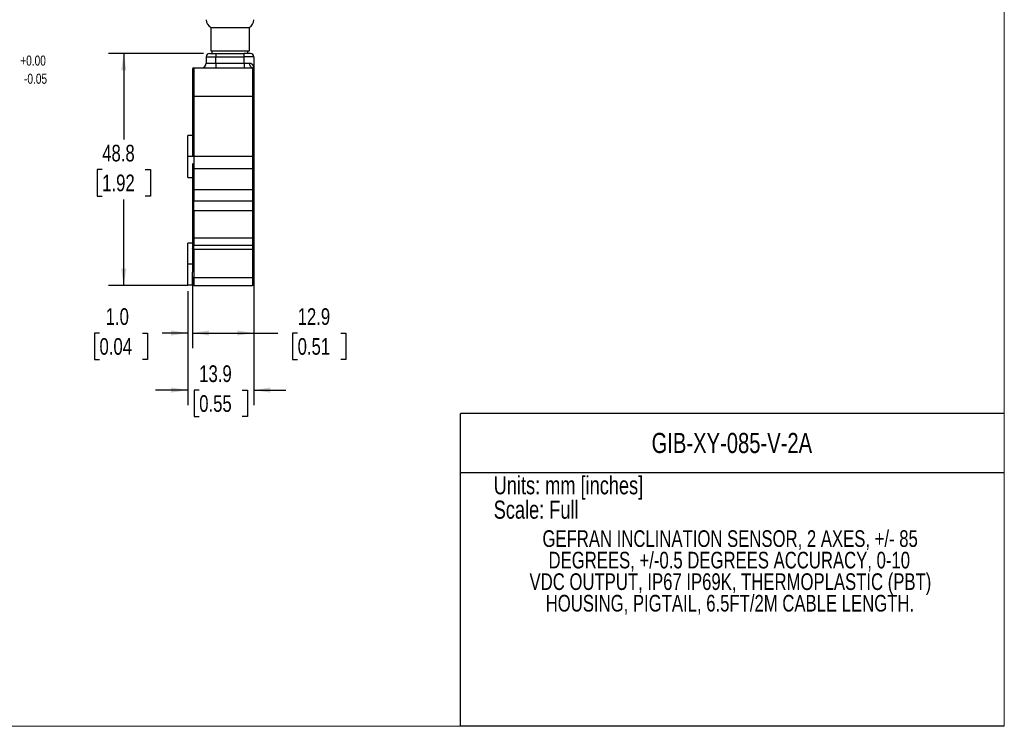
# Model space of a CAD drawing. Header units: millimetres. Extents: x 0 to 432, y 0 to 279.
# Tile 2 of 3: x 225 to 432, y 0 to 149. Entities that reach past the tile are written whole.
import ezdxf

# ---------------------------------------------------------------- set-up
doc = ezdxf.new("R2010")
doc.units = ezdxf.units.MM
doc.layers.add('DIMENSIONS', color=140, linetype='Continuous', lineweight=25)
doc.layers.add('TEXT', color=140, linetype='Continuous', lineweight=25)
doc.styles.add('SLDTEXTSTYLE0', font='TXT', dxfattribs={"width": 0.75})
doc.dimstyles.new('SLDDIMSTYLE0', dxfattribs={"dimtxt": 3.5, "dimasz": 3.5, "dimexe": 0, "dimexo": 0.0625, "dimgap": 0.875, "dimtad": 0, "dimtih": 1, "dimtoh": 1, "dimdec": 1, "dimrnd": 1e-09, "dimzin": 12, "dimdsep": 46, "dimtxsty": 'SLDTEXTSTYLE0', "dimsah": 1, "dimcen": 0.09, "dimadec": 0, "dimazin": 3, "dimtfac": 1, "dimtdec": 1, "dimtofl": 0, "dimtmove": 0, "dimatfit": 3, "dimfxl": 0, "dimfrac": 2, "dimtolj": 1, "dimtzin": 12, "dimarcsym": 0})
doc.dimstyles.new('SLDDIMSTYLE1', dxfattribs={"dimtxt": 3.5, "dimasz": 3.5, "dimexe": 0, "dimexo": 0.0625, "dimgap": 0.875, "dimtad": 0, "dimtih": 1, "dimtoh": 1, "dimdec": 1, "dimrnd": 1e-09, "dimzin": 12, "dimdsep": 46, "dimtxsty": 'SLDTEXTSTYLE0', "dimsah": 1, "dimcen": 0.09, "dimadec": 0, "dimazin": 3, "dimtfac": 1, "dimtdec": 1, "dimtmove": 0, "dimatfit": 0, "dimfxl": 0, "dimfrac": 2, "dimtolj": 1, "dimtzin": 12, "dimarcsym": 0})
doc.dimstyles.new('SLDDIMSTYLE4', dxfattribs={"dimtxt": 3.5, "dimasz": 3.5, "dimexe": 0, "dimexo": 0.0625, "dimgap": 0.875, "dimtad": 0, "dimtih": 1, "dimtoh": 1, "dimdec": 1, "dimrnd": 1e-09, "dimzin": 4, "dimdsep": 46, "dimtxsty": 'SLDTEXTSTYLE0', "dimsah": 1, "dimcen": 0.09, "dimadec": 0, "dimazin": 1, "dimtfac": 1, "dimtdec": 1, "dimtmove": 0, "dimatfit": 0, "dimfxl": 0, "dimfrac": 2, "dimtolj": 1, "dimtzin": 12, "dimarcsym": 0})

# ---------------------------------------------------------------- blocks, each defined once
blk = doc.blocks.new('SW_NOTE_0')
at = {"layer": 'TEXT', "color": 0, "char_height": 2.117, "attachment_point": 1, "style": 'SLDTEXTSTYLE0'}
for s, insert in [('+0.00', (0, 2.73)), ('-0.05', (0.79, -1.09))]:
    blk.add_mtext(s, dxfattribs=dict(at, insert=insert))
blk = doc.blocks.new('SW_NOTE_0_2')
at = {"layer": 'TEXT', "color": 0, "char_height": 3.5, "attachment_point": 2, "style": 'SLDTEXTSTYLE0'}
for s, insert in [('GEFRAN INCLINATION SENSOR, 2 AXES, +/- 85', (49.55, 4.51)), ('DEGREES, +/-0.5 DEGREES ACCURACY, 0-10', (49.37, -0.01)), ('VDC OUTPUT, IP67 IP69K, THERMOPLASTIC (PBT)', (49.61, -4.54)), ('HOUSING, PIGTAIL, 6.5FT/2M CABLE LENGTH.', (49.5, -9.07))]:
    blk.add_mtext(s, dxfattribs=dict(at, insert=insert))
blk = doc.blocks.new('_D_9')
at = {"layer": 'DIMENSIONS'}
for p, q in [((263.48, 141.43), (243.53, 141.43)), ((246.71, 141.43), (246.71, 123.35)), ((242.18, 117.03), (241.11, 117.03)), ((241.11, 117.03), (241.11, 111.47)), ((251.23, 117.03), (252.3, 117.03)), ((252.3, 117.03), (252.3, 111.47)), ((241.11, 111.47), (242.18, 111.47)), ((246.71, 92.68), (246.71, 110.76)), ((252.3, 111.47), (251.23, 111.47)), ((260.18, 92.68), (243.53, 92.68))]:
    blk.add_line(p, q, dxfattribs=at)
for points in [[(246.71, 141.43), (246.17, 137.93), (247.24, 137.93)], [(246.71, 92.68), (247.24, 96.18), (246.17, 96.18)]]:
    blk.add_solid(points, dxfattribs=at)
at = {"layer": 'DIMENSIONS', "char_height": 3.5, "attachment_point": 1, "style": 'SLDTEXTSTYLE0'}
for s, insert in [('48.8', (242.18, 122.25)), ('1.92', (242.18, 115.99))]:
    blk.add_mtext(s, dxfattribs=dict(at, insert=insert))
blk = doc.blocks.new('_D_13')
at = {"layer": 'DIMENSIONS'}
for p, q in [((261.15, 94.22), (261.15, 79.51)), ((274.05, 93.21), (274.05, 79.51)), ((261.15, 82.68), (274.05, 82.68)), ((274.05, 82.68), (279.12, 82.68)), ((283.26, 82.66), (282.19, 82.66)), ((282.19, 82.66), (282.19, 77.1)), ((292.31, 82.66), (293.38, 82.66)), ((293.38, 82.66), (293.38, 77.1)), ((282.19, 77.1), (283.26, 77.1)), ((293.38, 77.1), (292.31, 77.1))]:
    blk.add_line(p, q, dxfattribs=at)
for points in [[(261.15, 82.68), (264.65, 82.14), (264.65, 83.22)], [(274.05, 82.68), (270.55, 83.22), (270.55, 82.14)]]:
    blk.add_solid(points, dxfattribs=at)
at = {"layer": 'DIMENSIONS', "char_height": 3.5, "attachment_point": 1, "style": 'SLDTEXTSTYLE0'}
for s, insert in [('12.9', (283.26, 87.88)), ('0.51', (283.26, 81.61))]:
    blk.add_mtext(s, dxfattribs=dict(at, insert=insert))
blk = doc.blocks.new('_D_14')
at = {"layer": 'DIMENSIONS'}
for p, q in [((261.15, 94.22), (261.15, 79.51)), ((260.15, 91.51), (260.15, 79.51)), ((241.61, 82.66), (240.55, 82.66)), ((240.55, 82.66), (240.55, 77.1)), ((250.67, 82.66), (251.73, 82.66)), ((251.73, 82.66), (251.73, 77.1)), ((260.15, 82.68), (254.8, 82.68)), ((261.15, 82.68), (267.88, 82.68)), ((240.55, 77.1), (241.61, 77.1)), ((251.73, 77.1), (250.67, 77.1))]:
    blk.add_line(p, q, dxfattribs=at)
for points in [[(260.15, 82.68), (256.65, 83.22), (256.65, 82.14)], [(261.15, 82.68), (264.65, 82.14), (264.65, 83.22)]]:
    blk.add_solid(points, dxfattribs=at)
at = {"layer": 'DIMENSIONS', "char_height": 3.5, "attachment_point": 1, "style": 'SLDTEXTSTYLE0'}
for s, insert in [('1.0', (242.91, 87.88)), ('0.04', (241.61, 81.61))]:
    blk.add_mtext(s, dxfattribs=dict(at, insert=insert))
blk = doc.blocks.new('_D_15')
at = {"layer": 'DIMENSIONS'}
for p, q in [((274.05, 101.36), (274.05, 67.51)), ((260.15, 91.51), (260.15, 67.51)), ((260.15, 70.68), (253.41, 70.68)), ((262.57, 70.66), (261.5, 70.66)), ((261.5, 70.66), (261.5, 65.1)), ((271.62, 70.66), (272.69, 70.66)), ((272.69, 70.66), (272.69, 65.1)), ((274.05, 70.68), (280.78, 70.68)), ((261.5, 65.1), (262.57, 65.1)), ((272.69, 65.1), (271.62, 65.1))]:
    blk.add_line(p, q, dxfattribs=at)
for points in [[(260.15, 70.68), (256.65, 71.22), (256.65, 70.14)], [(274.05, 70.68), (277.55, 70.14), (277.55, 71.22)]]:
    blk.add_solid(points, dxfattribs=at)
at = {"layer": 'DIMENSIONS', "char_height": 3.5, "attachment_point": 1, "style": 'SLDTEXTSTYLE0'}
for s, insert in [('13.9', (262.57, 75.88)), ('0.55', (262.57, 69.61))]:
    blk.add_mtext(s, dxfattribs=dict(at, insert=insert))

msp = doc.modelspace()

# ---------------------------------------------------------------- linework, layer by layer
at = {"color": 7, "linetype": 'Continuous', "lineweight": 18}
for p, q in [((431.8, 0), (431.8, 279.4)), ((0, 0), (431.8, 0))]:
    msp.add_line(p, q, dxfattribs=at)
for p, q in [((265.05, 146.93), (273.05, 146.93)), ((265.05, 141.93), (265.05, 146.93)), ((273.05, 146.93), (273.05, 141.93)), ((273.05, 141.93), (265.05, 141.93)), ((265.3, 141.43), (265.3, 141.93)), ((266.05, 141.43), (272.05, 141.43)), ((266.05, 141.43), (266.05, 140.73)), ((272.05, 140.73), (272.05, 141.43)), ((272.8, 141.43), (272.8, 141.93)), ((264.05, 140.73), (266.05, 140.73)), ((264.05, 140.73), (264.05, 139.43)), ((264.05, 139.43), (266.05, 139.43)), ((266.05, 140.73), (272.05, 140.73)), ((266.05, 139.43), (266.05, 140.73)), ((266.05, 139.43), (272.05, 139.43)), ((266.05, 139.43), (266.05, 138.43)), ((272.05, 139.43), (272.05, 140.73)), ((274.05, 140.73), (272.05, 140.73)), ((272.05, 139.43), (273.18, 139.43)), ((272.05, 139.43), (272.05, 138.43)), ((274.05, 140.73), (274.05, 138.13)), ((261.15, 138.13), (261.15, 132.43)), ((261.45, 138.43), (261.45, 132.43)), ((261.45, 138.43), (273.75, 138.43)), ((273.75, 138.43), (273.75, 132.43)), ((274.05, 138.13), (274.05, 132.43)), ((261.15, 132.43), (261.15, 121.09)), ((261.45, 132.43), (261.15, 132.43)), ((261.45, 132.43), (261.45, 119.78)), ((273.75, 132.43), (261.45, 132.43)), ((273.75, 132.43), (273.75, 119.78)), ((274.05, 132.43), (273.75, 132.43)), ((274.05, 132.43), (274.05, 119.78)), ((261.15, 124.18), (260.15, 124.18)), ((260.15, 119.78), (260.15, 124.18)), ((261.15, 121.09), (261.15, 119.78)), ((261.15, 119.78), (260.15, 119.78)), ((260.15, 115.38), (260.15, 119.78)), ((261.15, 118.31), (261.15, 117.26)), ((261.45, 119.78), (261.16, 119.78)), ((261.45, 119.78), (261.45, 117.22)), ((273.75, 119.78), (261.45, 119.78)), ((273.75, 119.78), (273.75, 117.22)), ((274.05, 119.78), (273.75, 119.78)), ((274.05, 119.78), (274.05, 117.26)), ((261.15, 117.26), (261.15, 113.04)), ((273.75, 117.22), (261.45, 117.22)), ((261.45, 117.22), (261.45, 112.78)), ((273.75, 117.22), (273.75, 112.78)), ((274.05, 117.26), (274.05, 113.04)), ((260.15, 115.38), (261.15, 115.38)), ((261.15, 113.04), (261.15, 110.76)), ((273.75, 112.78), (261.45, 112.78)), ((261.45, 112.78), (261.45, 110.5)), ((273.75, 112.78), (273.75, 110.5)), ((274.05, 113.04), (274.05, 110.76)), ((261.15, 110.76), (261.15, 108.34)), ((261.45, 110.5), (273.75, 110.5)), ((261.45, 108.34), (261.45, 110.5)), ((273.75, 110.5), (273.75, 108.34)), ((274.05, 110.76), (274.05, 108.34)), ((261.45, 108.34), (261.15, 108.34)), ((261.15, 108.34), (261.15, 102.63)), ((273.75, 108.34), (261.45, 108.34)), ((261.45, 108.34), (261.45, 102.63)), ((274.05, 108.34), (273.75, 108.34)), ((273.75, 108.34), (273.75, 102.63)), ((274.05, 108.34), (274.05, 102.63)), ((261.15, 101.58), (260.15, 101.58)), ((260.15, 97.18), (260.15, 101.58)), ((261.45, 102.63), (261.15, 102.63)), ((261.15, 101.43), (261.15, 100.43)), ((273.75, 102.63), (261.45, 102.63)), ((261.45, 102.63), (261.45, 101.13)), ((273.75, 102.63), (273.75, 101.13)), ((274.05, 102.63), (273.75, 102.63)), ((261.15, 100.43), (261.15, 95.49)), ((261.45, 101.13), (273.75, 101.13)), ((261.45, 100.24), (261.45, 101.13)), ((273.75, 100.24), (261.45, 100.24)), ((261.45, 100.24), (261.45, 94.29)), ((273.75, 101.13), (273.75, 100.24)), ((273.75, 100.24), (273.75, 94.29)), ((274.05, 100.43), (274.05, 94.48)), ((260.15, 92.78), (260.15, 97.18)), ((261.15, 97.18), (260.15, 97.18)), ((261.15, 92.78), (261.15, 95.49)), ((273.75, 94.29), (261.45, 94.29)), ((261.45, 94.29), (261.45, 92.68)), ((273.75, 94.29), (273.75, 92.68)), ((274.05, 94.48), (274.05, 92.98)), ((260.15, 92.78), (261.15, 92.78)), ((261.45, 92.68), (273.75, 92.68))]:
    msp.add_line(p, q)
at = {"color": 140, "linetype": 'Continuous', "lineweight": 18}
msp.add_line((431.8, 0), (431.8, 65.76), dxfattribs=at)
at = {"flags": 128}
for points in [[(273.75, 138.43), (273.63, 138.45), (273.53, 138.51), (273.43, 138.6), (273.34, 138.73), (273.27, 138.88), (273.22, 139.05), (273.19, 139.24), (273.18, 139.43)], [(261.45, 100.24), (261.39, 100.24), (261.33, 100.25), (261.28, 100.27), (261.23, 100.3), (261.2, 100.33), (261.17, 100.36), (261.15, 100.39), (261.15, 100.43)], [(274.05, 100.43), (274.04, 100.39), (274.02, 100.36), (273.99, 100.33), (273.96, 100.3), (273.91, 100.27), (273.86, 100.25), (273.8, 100.24), (273.75, 100.24)], [(261.45, 94.29), (261.39, 94.29), (261.33, 94.3), (261.28, 94.32), (261.23, 94.35), (261.2, 94.38), (261.17, 94.41), (261.15, 94.45), (261.15, 94.48)], [(274.05, 94.48), (274.04, 94.45), (274.02, 94.41), (273.99, 94.38), (273.96, 94.35), (273.91, 94.32), (273.86, 94.3), (273.8, 94.29), (273.75, 94.29)]]:
    msp.add_lwpolyline(points, dxfattribs=at)
for centre, radius, start, end in [((265.85, 148.54), 1.8, 180, 243.6122), ((272.25, 148.54), 1.8, 296.3878, 360), ((264.75, 140.73), 0.7, 90, 180), ((273.35, 140.73), 0.7, 0, 90), ((263.05, 139.43), 1, 270, 0), ((261.45, 138.13), 0.3, 90, 180), ((273.75, 138.13), 0.3, 360, 90), ((261.37, 117.85), 0.633, 249.0813, 276.6934), ((273.82, 117.85), 0.633, 263.3066, 290.9187), ((261.43, 113.06), 0.282, 184.4019, 273.8113), ((273.76, 113.06), 0.282, 266.1887, 355.5981), ((261.43, 110.79), 0.282, 184.4019, 273.8113), ((273.76, 110.79), 0.282, 266.1887, 355.5981), ((261.45, 101.43), 0.3, 180, 270), ((273.75, 101.43), 0.3, 270, 0), ((261.45, 92.98), 0.3, 180, 270), ((273.75, 92.98), 0.3, 270, 0)]:
    msp.add_arc(centre, radius, start, end)
for points, knots in [([(264.75, 141.43), (264.75, 141.43), (264.75, 141.43), (264.76, 141.43), (264.78, 141.43), (264.8, 141.43), (264.85, 141.43), (264.95, 141.43), (265.12, 141.43), (265.33, 141.43), (265.53, 141.43), (265.72, 141.43), (265.88, 141.43), (265.99, 141.43), (266.05, 141.43)], [0, 0, 0, 0, 0.04827, 0.096148, 0.143909, 0.19183, 0.240185, 0.369984, 0.500048, 0.629847, 0.75991, 0.840095, 0.919696, 1, 1, 1, 1]), ([(273.35, 141.43), (273.34, 141.43), (273.34, 141.43), (273.34, 141.43), (273.31, 141.43), (273.27, 141.43), (273.2, 141.43), (273.11, 141.43), (272.97, 141.43), (272.8, 141.43), (272.65, 141.43), (272.53, 141.43), (272.41, 141.43), (272.29, 141.43), (272.17, 141.43), (272.09, 141.43), (272.05, 141.43)], [0, 0, 0, 0, 0.040066, 0.080134, 0.120205, 0.239984, 0.305558, 0.370314, 0.499946, 0.630086, 0.694714, 0.75991, 0.819986, 0.880066, 0.940035, 1, 1, 1, 1]), ([(273.18, 139.43), (273.2, 139.43), (273.25, 139.43), (273.32, 139.42), (273.39, 139.39), (273.46, 139.36), (273.53, 139.32), (273.63, 139.25), (273.75, 139.12), (273.86, 138.95), (273.94, 138.75), (274, 138.57), (274.04, 138.35), (274.04, 138.21), (274.05, 138.13)], [0, 0, 0, 0, 0.037174, 0.075833, 0.116304, 0.158871, 0.20378, 0.25124, 0.36704, 0.500822, 0.615857, 0.749696, 0.853337, 1, 1, 1, 1]), ([(261.15, 121.09), (261.15, 120.88), (261.17, 120.66), (261.2, 120.23), (261.22, 120.01), (261.22, 119.78)], [0, 0, 0, 0, 0.5, 0.5, 1, 1, 1, 1]), ([(261.15, 102.63), (261.15, 102.59), (261.15, 102.52), (261.15, 102.37), (261.15, 102.22), (261.15, 102.08), (261.15, 101.94), (261.15, 101.78), (261.15, 101.65), (261.15, 101.57), (261.15, 101.52), (261.15, 101.48), (261.15, 101.45), (261.15, 101.44), (261.15, 101.43), (261.15, 101.43)], [0, 0, 0, 0, 0.060095, 0.120195, 0.2399661, 0.3055579, 0.3703206, 0.4999342, 0.6300981, 0.6947226, 0.7599043, 0.819987, 0.8800726, 0.9400389, 1, 1, 1, 1]), ([(274.05, 102.63), (274.05, 102.59), (274.05, 102.52), (274.05, 102.41), (274.05, 102.3), (274.05, 102.15), (274.05, 101.97), (274.05, 101.78), (274.05, 101.62), (274.05, 101.51), (274.05, 101.44), (274.05, 101.44), (274.05, 101.43)], [0, 0, 0, 0, 0.060267, 0.120031, 0.179832, 0.240208, 0.370027, 0.500131, 0.629949, 0.760054, 0.879954, 1, 1, 1, 1]), ([(274.05, 101.43), (274.05, 101.43), (274.05, 101.43), (274.05, 101.41), (274.05, 101.39), (274.05, 101.35), (274.05, 101.3), (274.05, 101.24), (274.05, 101.15), (274.05, 101.03), (274.05, 100.85), (274.05, 100.66), (274.05, 100.51), (274.05, 100.43)], [0, 0, 0, 0, 0.072121, 0.14355, 0.214563, 0.285444, 0.356477, 0.427942, 0.500118, 0.626481, 0.753065, 0.876478, 1, 1, 1, 1])]:
    msp.add_open_spline(points, degree=3, knots=knots)
at = {"layer": 'TEXT'}
for p, q in [((431.8, 65.76), (317.5, 65.76)), ((317.5, 0), (317.5, 65.76)), ((317.5, 53.39), (431.8, 53.39)), ((431.8, 0), (317.5, 0))]:
    msp.add_line(p, q, dxfattribs=at)

# ---------------------------------------------------------------- block references
for name, p in [('SW_NOTE_0', (224.96, 138.28)), ('SW_NOTE_0_2', (324.62, 36.7))]:
    msp.add_blockref(name, p, dxfattribs=at)

# ---------------------------------------------------------------- texts
at = {"layer": 'TEXT', "style": 'SLDTEXTSTYLE0'}
for s, insert, char_height, attachment_point in [('GIB-XY-085-V-2A', (374.53, 61.68), 4.2333, 2), ('Units: mm [inches]', (324.47, 52.58), 3.81, 1), ('Scale: Full', (324.47, 47.45), 3.81, 1)]:
    msp.add_mtext(s, dxfattribs=dict(at, insert=insert, char_height=char_height, attachment_point=attachment_point))

# ---------------------------------------------------------------- dimensions: what is measured, and where the dimension line sits
at = {"layer": 'DIMENSIONS'}
for base, p1, p2, angle, dimstyle, picture, middle in [((246.70560893, 141.43235529), (261.44521502, 92.68235529), (264.74521502, 141.43235529), 90, 'SLDDIMSTYLE0', '_D_9', (246.70560893, 117.05735529)), ((274.05, 70.68), (260.15, 92.78), (274.05, 102.63), 0, 'SLDDIMSTYLE1', '_D_15', (267.1, 70.68))]:
    dim = msp.add_linear_dim(base=base, p1=p1, p2=p2, angle=angle, dimstyle=dimstyle, dxfattribs=at)
    dim.commit()
    dim.dimension.update_dxf_attribs({"geometry": picture, "text_midpoint": middle, "dimtype": 160})
for base, p2, dimstyle, picture, middle in [((260.15, 82.68), (260.15, 92.78), 'SLDDIMSTYLE4', '_D_14', (246.14, 82.68)), ((274.05, 82.68), (274.05, 94.48), 'SLDDIMSTYLE0', '_D_13', (287.79, 82.68))]:
    dim = msp.add_linear_dim(base=base, p1=(261.15, 95.49), p2=p2, dimstyle=dimstyle, dxfattribs=at)
    dim.commit()
    dim.dimension.update_dxf_attribs({"geometry": picture, "text_midpoint": middle, "dimtype": 160})

doc.saveas('drawing.dxf')
